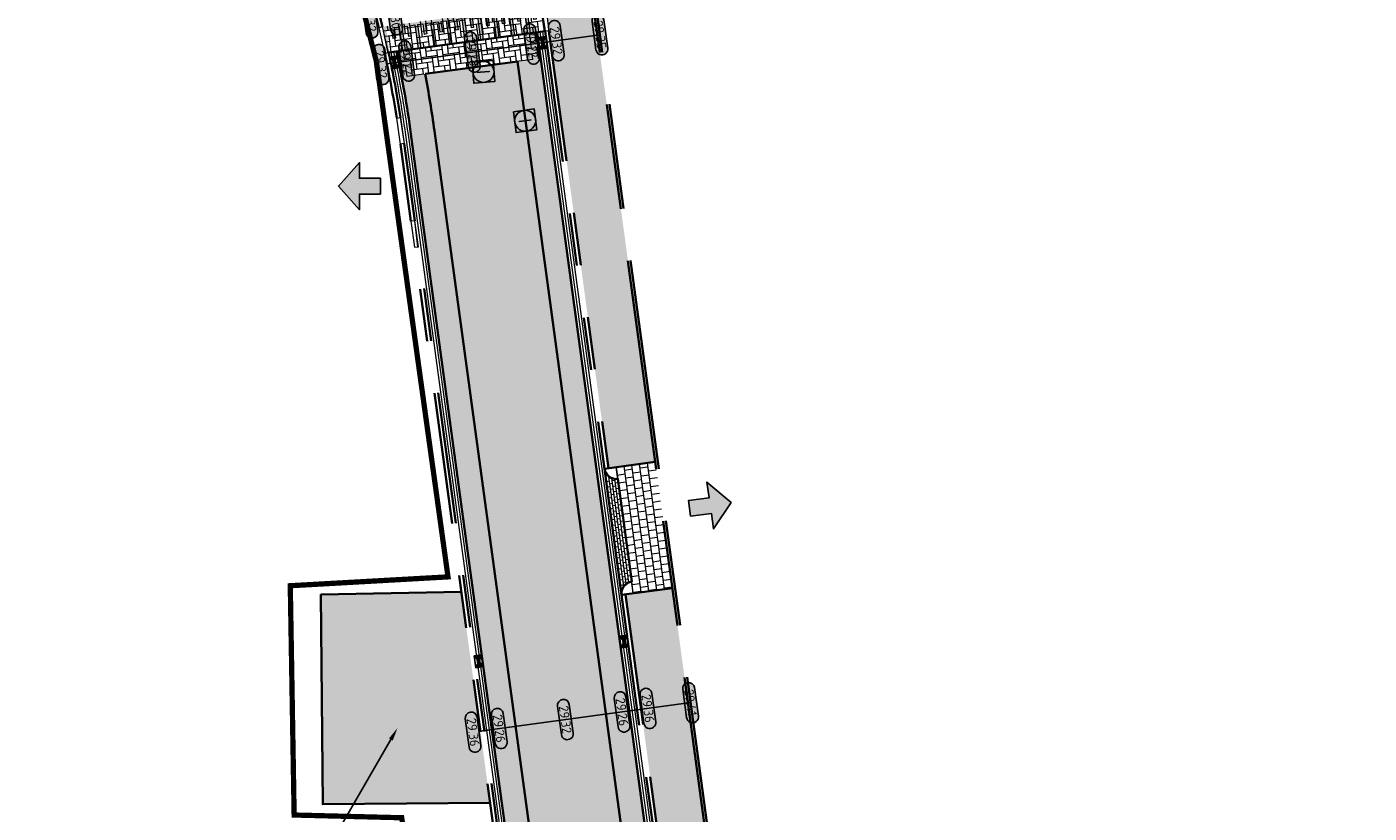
# Model space of a CAD drawing. Header units: metres. Extents: x 199937 to 201628, y 374508 to 375260.
# Tile 58 of 183: x 201125 to 201176, y 374784 to 374814. Entities that reach past the tile are written whole.
import ezdxf
from ezdxf import colors
from ezdxf.entities.mleader import LeaderData, LeaderLine
from ezdxf.enums import TextEntityAlignment as Align
from ezdxf.math import Vec2, Vec3

# ---------------------------------------------------------------- set-up
doc = ezdxf.new("R2010")
doc.units = ezdxf.units.M
for name, pattern in [('VH-OPSLUITBAND_100X200', [16, 8, -2, 4, -2]), ('VH-OPSLUITBAND_150X250', [24, 16, -2, 4, -2]), ('VH-TROTTOIRBAND_130-150', [15, 5, -2, 2, -2, 2, -2]), ('XX-PROJECTGRENS', [18, 12, -3, 0, -3])]:
    doc.linetypes.add(name, pattern=pattern)
doc.layers.add('000___INRIT-PIJL', color=252, linetype='Continuous')
for name, color, linetype, lineweight in [('031___CL_DREMPEL TALUD', 250, 'Continuous', 18), ('N-WE-GR-BEPLANTING-A', 92, 'Continuous', 0), ('N-WE-OG-HOOGTELIJN-G', 7, 'Continuous', 25), ('N-WE-RI-ITR_RIOOLPUT-S', 84, 'Continuous', 25), ('N-WE-RI-KOLK-S', 7, 'Continuous', 25), ('N-WE-RI-VWA_RIOOLPUT-S', 20, 'Continuous', 25), ('N-WE-VH-DREMPEL-G', 30, 'Continuous', 35), ('N-WE-VH-DWARSHELLING-S', 7, 'Continuous', 25), ('N-WE-VH-GOOT-G', 170, 'Continuous', 35), ('N-WE-VH-KANTOPSLUITING_OPSLUITBAND_100X200-G', 150, 'VH-OPSLUITBAND_100X200', 35), ('N-WE-VH-KANTOPSLUITING_OPSLUITBAND_150X250-G', 150, 'VH-OPSLUITBAND_150X250', 35), ('N-WE-VH-KANTOPSLUITING_TROTTOIRBAND_130 150-G', 210, 'VH-TROTTOIRBAND_130-150', 35), ('N-WE-VH-KANTOPSLUITING_TROTTOIRBAND_130 150_250_HOEKBLOK-S', 210, 'Continuous', 25), ('N-WE-VH-KANTOPSLUITING_TROTTOIRBAND_130 150_250_INRITVERLOOPBAND-G', 210, 'VH-TROTTOIRBAND_130-150', 35), ('N-WE-VH-KANTOPSLUITING_TROTTOIRBAND_130 150_250_INRITVERLOOPBAND-S', 210, 'Continuous', 25), ('N-WE-VH-KANTOPSLUITING_VERLOOPBAND-S', 251, 'Continuous', 25), ('N-WE-VH-KANTVERHARDING_STREKLAAG-G', 60, 'Continuous', 18), ('N-WE-VH-VERHARDING_BETONSTRAATSTEEN-G', 252, 'Continuous', 35), ('N-WE-VH-VERHARDING_TEGEL-A', 252, 'Continuous', 18), ('N-WE-VH-VERHARDING_TEGEL-G', 252, 'Continuous', 35), ('N-WE-VW-MARKERING-V', 7, 'Continuous', 18), ('X-XX-AL-HOOGTELABEL-S', 7, 'Continuous', 25), ('X-XX-AL-T25', 7, 'Continuous', 25)]:
    doc.layers.add(name, color=color, linetype=linetype, lineweight=lineweight)
for name, color, linetype, lineweight, true_color in [('N-WE-GR-BEPLANTING-G', 80, 'Continuous', 35, 0x3fff00), ('N-WE-VH-VERHARDING_BETONSTRAATSTEEN_GRIJS-A', 7, 'Continuous', 18, 0xa6a6a6), ('N-WE-VH-VERHARDING_BETONSTRAATSTEEN_HEIDE-A', 7, 'Continuous', 0, 0x986657), ('N-WE-VH-VERHARDING_BETONSTRAATSTEEN_ROOD-A', 7, 'Continuous', 0, 0xa92c0a)]:
    doc.layers.add(name, color=color, linetype=linetype, lineweight=lineweight, true_color=true_color)
doc.layers.add('N-WE-KG-GRENS_PROJECT-G', color=7, linetype='XX-PROJECTGRENS', lineweight=35, transparency=0.45)
doc.styles.add('NLCS-ISO', font='NLCS-ISO.ttf')
doc.styles.add('NLCS-ISO-ANNOTATIEF-T18', font='NLCS-ISO.ttf', dxfattribs={"height": 1.8})
doc.styles.add('NLCS-ISO-ANNOTATIEF-T25', font='NLCS-ISO.ttf', dxfattribs={"height": 2.5})
pattern_1 = [(187.70384062, (0, 0), (-0.1799535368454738, -0.2362556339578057), [0.63, -0.21]), (97.70384061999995, (0.05630209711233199, -0.4162091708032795), (-0.1799535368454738, -0.2362556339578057), [0.63, -0.21])]

# ---------------------------------------------------------------- blocks, each defined once
blk = doc.blocks.new('*U270')
at = {"flags": 128}
for points in [[(-2.74999999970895, -0.0999999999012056), (-2.74999999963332, -0.4999999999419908)], [(-2.649999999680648, -0.4999999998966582), (-2.749999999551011, -0.4999999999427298)], [(-2.649999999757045, -0.09999999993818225), (-2.649999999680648, -0.4999999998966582)], [(-2.649999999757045, -0.09999999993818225), (-2.449999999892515, -0.09999999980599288)], [(-2.449999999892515, -0.09999999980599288), (-2.449999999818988, -0.9999999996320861)], [(-2.349999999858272, -0.0999999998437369), (-2.349999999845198, -0.9999999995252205)], [(-2.349999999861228, -0.100000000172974), (-2.149999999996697, -0.1000000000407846)], [(-2.149999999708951, -0.09999999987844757), (-2.14999999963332, -0.4999999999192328)], [(-2.049999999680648, -0.4999999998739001), (-2.149999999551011, -0.4999999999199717)], [(-2.049999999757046, -0.09999999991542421), (-2.049999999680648, -0.4999999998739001)], [(-2.049999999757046, -0.09999999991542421), (-1.849999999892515, -0.09999999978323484)], [(-1.849999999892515, -0.09999999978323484), (-1.849999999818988, -0.9999999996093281)], [(-1.749999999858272, -0.09999999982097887), (-1.749999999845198, -0.9999999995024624)], [(-1.749999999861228, -0.100000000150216), (-1.549999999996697, -0.1000000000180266)], [(-1.54999999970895, -0.09999999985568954), (-1.54999999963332, -0.4999999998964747)], [(-1.449999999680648, -0.4999999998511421), (-1.549999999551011, -0.4999999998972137)], [(-1.449999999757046, -0.09999999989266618), (-1.449999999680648, -0.4999999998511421)], [(-1.449999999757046, -0.09999999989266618), (-1.249999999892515, -0.09999999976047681)], [(-1.249999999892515, -0.09999999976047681), (-1.249999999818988, -0.99999999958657)], [(-1.149999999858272, -0.09999999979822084), (-1.149999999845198, -0.9999999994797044)], [(-1.149999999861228, -0.1000000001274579), (-0.9499999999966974, -0.09999999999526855)], [(-0.9499999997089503, -0.09999999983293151), (-0.9499999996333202, -0.4999999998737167)], [(-0.849999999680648, -0.4999999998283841), (-0.9499999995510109, -0.4999999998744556)], [(-0.8499999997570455, -0.09999999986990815), (-0.6499999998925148, -0.09999999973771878)], [(-0.8499999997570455, -0.09999999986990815), (-0.849999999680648, -0.4999999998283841)], [(-0.6499999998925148, -0.09999999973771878), (-0.6499999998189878, -0.999999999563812)], [(-0.5499999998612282, -0.1000000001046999), (-0.3499999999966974, -0.09999999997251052)], [(-0.5499999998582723, -0.09999999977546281), (-0.5499999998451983, -0.9999999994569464)], [(-0.3499999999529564, -0.09999999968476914), (-0.3499999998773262, -0.4999999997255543)], [(-0.249999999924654, -0.4999999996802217), (-0.3499999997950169, -0.4999999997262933)], [(-0.2500000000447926, -0.1000000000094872), (-0.05000000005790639, -0.1000000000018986)], [(-0.2500000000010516, -0.09999999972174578), (-0.249999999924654, -0.4999999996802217)], [(-0.05000000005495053, -0.09999999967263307), (-0.04999999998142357, -0.9999999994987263)], [(0.04999999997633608, -0.1000000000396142), (0.2499999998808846, -0.1000000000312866)], [(0.04999999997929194, -0.0999999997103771), (0.04999999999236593, -0.9999999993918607)], [(0.249999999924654, -0.09999999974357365), (0.2500000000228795, -0.4999999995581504)], [(0.3500000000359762, -0.4999999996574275), (0.2500000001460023, -0.4999999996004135)], [(0.3499999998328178, -0.1000000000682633), (0.5499999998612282, -0.1000000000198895)], [(0.3499999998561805, -0.09999999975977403), (0.3500000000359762, -0.4999999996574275)], [(0.549999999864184, -0.09999999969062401), (0.549999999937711, -0.9999999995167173)], [(0.6499999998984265, -0.09999999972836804), (0.6499999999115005, -0.9999999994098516)], [(0.6499999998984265, -0.09999999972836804), (0.849999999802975, -0.09999999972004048)], [(0.8499999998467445, -0.09999999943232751), (0.8499999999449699, -0.4999999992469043)], [(0.9499999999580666, -0.4999999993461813), (0.8500000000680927, -0.4999999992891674)], [(0.9499999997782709, -0.09999999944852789), (0.9499999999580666, -0.4999999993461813)], [(0.9499999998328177, -0.0999999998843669), (1.149999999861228, -0.09999999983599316)], [(1.149999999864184, -0.09999999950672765), (1.149999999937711, -0.9999999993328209)], [(1.249999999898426, -0.09999999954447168), (1.449999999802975, -0.09999999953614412)], [(1.249999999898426, -0.09999999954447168), (1.2499999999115, -0.9999999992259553)], [(1.449999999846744, -0.09999999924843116), (1.44999999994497, -0.499999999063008)], [(1.549999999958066, -0.499999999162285), (1.450000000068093, -0.499999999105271)], [(1.549999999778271, -0.09999999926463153), (1.549999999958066, -0.499999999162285)], [(1.549999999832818, -0.09999999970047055), (1.749999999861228, -0.0999999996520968)], [(1.749999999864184, -0.0999999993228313), (1.749999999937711, -0.9999999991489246)], [(1.849999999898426, -0.09999999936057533), (2.049999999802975, -0.09999999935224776)], [(1.849999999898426, -0.09999999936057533), (1.8499999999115, -0.9999999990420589)], [(2.049999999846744, -0.0999999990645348), (2.04999999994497, -0.4999999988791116)], [(2.149999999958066, -0.4999999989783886), (2.050000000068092, -0.4999999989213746)], [(2.149999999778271, -0.09999999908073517), (2.149999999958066, -0.4999999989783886)], [(2.149999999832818, -0.09999999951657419), (2.349999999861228, -0.09999999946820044)], [(2.349999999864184, -0.09999999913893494), (2.349999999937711, -0.9999999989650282)], [(2.449999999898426, -0.09999999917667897), (2.649999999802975, -0.09999999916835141)], [(2.449999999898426, -0.09999999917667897), (2.4499999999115, -0.9999999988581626)], [(2.649999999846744, -0.09999999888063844), (2.64999999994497, -0.4999999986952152)], [(2.749999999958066, -0.4999999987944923), (2.650000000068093, -0.4999999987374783)], [(2.749999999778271, -0.09999999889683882), (2.749999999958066, -0.4999999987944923)], [(-2.449999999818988, -0.9999999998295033), (-2.349999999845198, -0.9999999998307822)], [(-1.849999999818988, -0.9999999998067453), (-1.749999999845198, -0.9999999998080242)], [(-1.249999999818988, -0.9999999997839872), (-1.149999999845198, -0.9999999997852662)], [(-0.6499999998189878, -0.9999999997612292), (-0.5499999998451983, -0.9999999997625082)], [(-0.04999999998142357, -0.9999999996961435), (0.04999999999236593, -0.9999999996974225)], [(0.549999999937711, -0.9999999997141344), (0.6499999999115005, -0.9999999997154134)], [(1.149999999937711, -0.9999999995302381), (1.2499999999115, -0.9999999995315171)], [(1.749999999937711, -0.9999999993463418), (1.8499999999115, -0.9999999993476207)], [(2.349999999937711, -0.9999999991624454), (2.4499999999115, -0.9999999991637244)]]:
    blk.add_lwpolyline(points, dxfattribs=at)
blk = doc.blocks.new('inrit')
h = blk.add_hatch(color=256)
h.dxf.hatch_style = 1
h.paths.add_polyline_path([(0.3000000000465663, 1), (-0.300000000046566, 1), (-0.3000000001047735, 1.799999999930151), (-0.900000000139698, 1.799999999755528), (-2.328301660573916e-10, 2.599999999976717), (0.9000000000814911, 1.799999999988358), (0.2999999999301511, 1.799999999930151)])
at = {"color": 3, "flags": 128}
blk.add_lwpolyline([(0.3000000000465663, 1), (-0.300000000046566, 1), (-0.3000000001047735, 1.799999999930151), (-0.900000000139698, 1.799999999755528), (-2.328301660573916e-10, 2.599999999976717), (0.9000000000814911, 1.799999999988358), (0.2999999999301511, 1.799999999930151), (0.3000000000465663, 1)], dxfattribs=at)
blk = doc.blocks.new('SVH-VERLOOPBAND_TROTTOIRBAND 130 150X250 HD_OPSLUITBAND 150X250 HD_L1000_LINKS-MM')
at = {"linetype": 'Continuous', "lineweight": 0}
blk.add_lwpolyline([(0, 0), (-1000, 1.13686837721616e-13), (-1000, 150.0000000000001), (0, 150)], close=True, dxfattribs=at)
blk.add_lwpolyline([(0, 20), (-100, 20), (-900, 1.13686837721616e-13)], dxfattribs=at)
blk = doc.blocks.new('SVH-VERLOOPBAND_TROTTOIRBAND 130 150X250 HD_OPSLUITBAND 150X250 HD_L1000_RECHTS-MM')
at = {"linetype": 'Continuous', "lineweight": 0}
blk.add_lwpolyline([(0, 0), (1000, 1.13686837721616e-13), (1000, 150.0000000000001), (0, 150)], close=True, dxfattribs=at)
blk.add_lwpolyline([(0, 20), (100, 20), (900, 1.13686837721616e-13)], dxfattribs=at)
blk = doc.blocks.new('SVH-TROTTOIRBAND HOEKBLOK_130 150X250_R450_H90UITW_HD-MM')
at = {"linetype": 'Continuous', "lineweight": 0}
for q in [(450.0000000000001, 449.9999999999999), (0, 0)]:
    blk.add_line((8.266365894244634e-14, 450), q, dxfattribs=at)
for radius in [450, 430]:
    blk.add_arc((8.266365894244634e-14, 450), radius, 270, 0, dxfattribs=at)
blk = doc.blocks.new('*U283')
h = blk.add_hatch(color=253)
h.dxf.hatch_style = 1
edge = h.paths.add_edge_path()
edge.add_line((2.726055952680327, 1.132202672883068), (-2.726055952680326, 1.132202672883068))
edge.add_arc((-2.726055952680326, 0), 1.132202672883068, 90, 270)
edge.add_line((-2.726055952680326, -1.132202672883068), (2.726055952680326, -1.132202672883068))
edge.add_arc((2.726055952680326, 3.697785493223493e-32), 1.132202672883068, 270, 450)
blk.add_lwpolyline([(2.726055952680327, 1.132202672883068), (-2.726055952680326, 1.132202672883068, 0.9999999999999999), (-2.726055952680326, -1.132202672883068), (2.726055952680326, -1.132202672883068, 0.9999999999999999)], format="xyb", close=True)
at = {"style": 'NLCS-ISO-ANNOTATIEF-T18'}
blk.add_attdef('HGT', text='', height=1.8, dxfattribs=at).set_placement((-0.002853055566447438, -0.0004570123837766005), align=Align.MIDDLE_CENTER)
blk = doc.blocks.new('SVH-TROTTOIRBAND INRITVERLOOPBAND_130 150X250_LINKS_L1000_HD-MM')
at = {"linetype": 'Continuous', "lineweight": 0}
blk.add_line((0, 20), (1000, 1.13686837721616e-13), dxfattribs=at)
blk.add_lwpolyline([(0, 0), (1000, 1.13686837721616e-13), (1000, 150.0000000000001), (0, 150)], close=True, dxfattribs=at)
blk = doc.blocks.new('SVH-TROTTOIRBAND INRITVERLOOPBAND_130 150X250_RECHTS_L1000_HD-MM')
at = {"linetype": 'Continuous', "lineweight": 0}
blk.add_line((0, 20), (-1000, 1.13686837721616e-13), dxfattribs=at)
blk.add_lwpolyline([(0, 0), (-1000, 1.13686837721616e-13), (-1000, 150.0000000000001), (0, 150)], close=True, dxfattribs=at)
blk = doc.blocks.new('*U342')
blk.add_solid([(0, 0), (2.645864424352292, 0.25), (5.291728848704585, 0)])
blk = doc.blocks.new('*U343')
blk.add_solid([(3, 0), (3, 0.25), (1.200007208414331, 0)])
blk = doc.blocks.new('SRI-PUT_INSPECTIE-SO')
at = {"lineweight": -3, "flags": 128}
blk.add_lwpolyline([(-1.999999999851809, -2.000000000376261), (2.000000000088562, -2.000000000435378), (2.000000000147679, 1.999999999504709), (-2.00000000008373, 1.999999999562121)], close=True, dxfattribs=at)
at = {"lineweight": -3, "ltscale": 1.5}
blk.add_circle((0, -7.105427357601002e-14), 1.999999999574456, dxfattribs=at)
at = {"ltscale": 0.1, "style": 'NLCS-ISO'}
blk.add_text('I', height=2.5, dxfattribs=at).set_placement((-0.002795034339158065, -0.007140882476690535), align=Align.MIDDLE_CENTER)
blk = doc.blocks.new('N-SRI-KOLK_STRAAT_450X300-SO')
h = blk.add_hatch(color=256)
h.dxf.hatch_style = 1
h.paths.add_polyline_path([(-7.127631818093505e-14, 0.7499999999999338), (-1.125000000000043, 1.49999999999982), (-1.125000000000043, 4.75175454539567e-14)])
h.paths.add_polyline_path([(1.1249999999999, 4.75175454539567e-14), (1.1249999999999, 1.49999999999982), (-7.122080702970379e-14, 0.7499999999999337)])
for p, q in [((-1.125000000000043, 4.75175454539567e-14), (1.1249999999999, 1.49999999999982)), ((1.1249999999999, 4.75175454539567e-14), (-1.125000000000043, 1.49999999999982))]:
    blk.add_line(p, q)
at = {"flags": 128}
blk.add_lwpolyline([(-1.125000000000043, 4.75175454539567e-14), (1.1249999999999, 4.75175454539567e-14), (1.1249999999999, 1.49999999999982), (-1.125000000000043, 1.49999999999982)], close=True, dxfattribs=at)

msp = doc.modelspace()

# ---------------------------------------------------------------- hatches: boundary and pattern name
at = {"layer": 'N-WE-GR-BEPLANTING-A', "true_color": 0x52a500}
h = msp.add_hatch(dxfattribs=at)
h.set_pattern_fill('AGR-BEPLANTING_SOORT_02-SO', color=74, scale=0.2, pattern_type=2)
h.set_pattern_definition([(59.99999999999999, (201123.740729, 375003.3732360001), (-0.08660261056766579, 0.1499998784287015), [0.0577352, -0.11547]), (59.99999999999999, (201123.740729, 375003.473236), (-0.08660261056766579, 0.1499998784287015), [0.0577352, -0.11547]), (300.0000000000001, (201123.740729, 375003.473236), (0.1732050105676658, 1.215712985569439e-07), [0.0577352, -0.11547])])
h.paths.add_polyline_path([(201142.9530349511, 374784.0479643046), (201141.8608542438, 374792.0672352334), (201136.5164948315, 374791.9675180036), (201136.5870573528, 374783.9877697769)])
at = {"layer": 'N-WE-VH-VERHARDING_BETONSTRAATSTEEN_GRIJS-A'}
h = msp.add_hatch(dxfattribs=at)
h.set_pattern_fill('AVH-GRI_BSS_KEIFRMT_HALFST-SO', color=256, angle=7.71625881, pattern_type=2)
h.set_pattern_definition([(7.71625881, (201343.742815, 375069.87108), (0.08995116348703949, 0.1181473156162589), [0.105, -0.105]), (97.71625881, (201343.742815, 375069.87108), (-0.1040492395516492, -0.01409807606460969), [])])
edge = h.paths.add_edge_path()
edge.add_line((201147.3025870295, 374796.7510475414), (201147.9536193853, 374791.9531038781))
edge.add_arc((201148.3995345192, 374792.0136088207), 0.4500012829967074, 97.72733997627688, 187.7271089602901, ccw=False)
edge.add_line((201148.3390277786, 374792.4595237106), (201147.809006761, 374796.3656398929))
edge.add_arc((201147.7485007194, 374796.8115535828), 0.4499999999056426, 187.7272723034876, 277.7272723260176, ccw=False)
at = {"layer": 'N-WE-VH-VERHARDING_BETONSTRAATSTEEN_HEIDE-A', "true_color": 0x986657}
h = msp.add_hatch(dxfattribs=at)
h.set_pattern_fill('AVH-HEI_BSS_KEIFRMT_KEPER-SO', color=25, scale=2, angle=187.72727334, pattern_type=2)
h.set_pattern_definition([(187.72727334, (201139.5874133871, 374811.6514718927), (-0.1798568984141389, -0.2363292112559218), [0.63, -0.21]), (97.72727334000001, (201139.6438857, 374811.2352857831), (-0.1798568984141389, -0.2363292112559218), [0.63, -0.21])])
h.paths.add_polyline_path([(201144.7460803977, 374813.3606155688), (201139.3860618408, 374812.6333143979, -0.006217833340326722), (201139.5874133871, 374811.6514718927), (201144.8805382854, 374812.36969626)])
h = msp.add_hatch(dxfattribs=at)
h.set_pattern_fill('AVH-HEI_BSS_KEIFRMT_KEPER-SO', color=25, scale=2, angle=187.70384062, pattern_type=2)
h.set_pattern_definition(pattern_1)
h.paths.add_polyline_path([(201150.1841515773, 374766.5828811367), (201151.0813732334, 374766.7050797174), (201144.8805382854, 374812.36969626), (201143.9897758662, 374812.2488286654)])
h = msp.add_hatch(dxfattribs=at)
h.set_pattern_fill('AVH-HEI_BSS_KEIFRMT_KEPER-SO', color=25, scale=2, angle=187.70384062, pattern_type=2)
h.set_pattern_definition(pattern_1)
edge = h.paths.add_edge_path()
edge.add_line((201145.8574122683, 374765.9935937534), (201146.7577954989, 374766.1162229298))
edge.add_line((201146.7577954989, 374766.1162229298), (201140.8345043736, 374809.6069496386))
edge.add_arc((201100.0113893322, 374804.0469782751), 41.20000003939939, 7.755772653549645, 10.80789234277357)
edge.add_line((201140.4805602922, 374811.7726630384), (201139.5874133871, 374811.6514718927))
edge.add_arc((201100.0113892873, 374804.0469782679), 40.3000000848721, 7.755772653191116, 10.876758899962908, ccw=False)
edge.add_line((201139.9427372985, 374809.4854939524), (201145.8574122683, 374765.9935937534))
at = {"layer": 'N-WE-VH-VERHARDING_BETONSTRAATSTEEN_ROOD-A'}
h = msp.add_hatch(dxfattribs=at)
h.set_pattern_fill('AVH-ROO_BSS_KEIFRMT_KEPER-SO', color=36, scale=2, angle=187.73, pattern_type=2)
h.set_pattern_definition([(187.73, (201109.114271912, 374903.0265801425), (-0.1798456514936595, -0.236337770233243), [0.6299999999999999, -0.21]), (97.72999999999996, (201109.1707640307, 374902.6103967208), (-0.1798456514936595, -0.236337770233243), [0.63, -0.21])])
h.paths.add_polyline_path([(201138.8609543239, 374813.57122644), (201139.0878288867, 374812.5928471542), (201145.0433633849, 374813.4009539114), (201144.9088984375, 374814.3918722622)])
h = msp.add_hatch(dxfattribs=at)
h.set_pattern_fill('AVH-ROO_BSS_KEIFRMT_KEPER-SO', color=36, scale=2, angle=142.70384062, pattern_type=2)
h.set_pattern_definition([(142.70384062, (0, 0), (-0.294304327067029, -0.03981159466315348), [0.63, -0.21]), (52.70384062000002, (-0.2544927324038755, -0.3341159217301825), (-0.294304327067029, -0.03981159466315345), [0.63, -0.21])])
edge = h.paths.add_edge_path()
edge.add_line((201146.757795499, 374766.1162229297), (201150.1841515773, 374766.5828811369))
edge.add_line((201150.1841515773, 374766.5828811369), (201143.9897758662, 374812.2488286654))
edge.add_line((201143.9897758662, 374812.2488286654), (201140.4805602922, 374811.7726630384))
edge.add_arc((201100.0113893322, 374804.0469782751), 41.20000003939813, 7.755772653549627, 10.807892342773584, ccw=False)
edge.add_line((201140.8345043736, 374809.6069496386), (201146.757795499, 374766.1162229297))
at = {"layer": 'N-WE-VH-VERHARDING_TEGEL-A'}
h = msp.add_hatch(dxfattribs=at)
h.set_pattern_fill('AVH-TEGEL_300X300_HALFST-SO', color=256, scale=5, angle=97.7, pattern_type=2)
h.set_pattern_definition([(97.69999999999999, (0, 0), (-0.1888433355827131, 0.2771970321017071), [0.3, -0.3]), (187.7, (0, 0), (0.04019585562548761, -0.2972949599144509), [])])
h.paths.add_polyline_path([(201149.8859078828, 374792.2152961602), (201148.1022532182, 374791.9732720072), (201151.2424204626, 374768.8310602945), (201153.0262541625, 374769.0717659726)])
h.paths.add_polyline_path([(201147.4512201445, 374796.7712155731), (201149.2348747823, 374797.0132397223), (201146.8410602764, 374814.6550261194), (201145.0575261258, 374814.4121147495)])
h = msp.add_hatch(dxfattribs=at)
h.set_pattern_fill('AVH-TEGEL_300X300_HALFST-SO', color=256, angle=7.727272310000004, pattern_type=2)
h.set_pattern_definition([(7.727272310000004, (201147.7485007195, 374796.8115535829), (0.2771071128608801, 0.1889752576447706), [0.2999999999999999, -0.2999999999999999]), (97.72727230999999, (201147.7485007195, 374796.8115535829), (-0.2972757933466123, -0.04033736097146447), [])])
h.paths.add_polyline_path([(201149.2348747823, 374797.0132397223), (201147.7485007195, 374796.8115535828), (201147.809006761, 374796.3656398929), (201148.3390277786, 374792.4595237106), (201148.3995338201, 374792.0136100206), (201149.8859078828, 374792.2152961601)])
at = {"layer": 'N-WE-VW-MARKERING-V'}
h = msp.add_hatch(color=256, dxfattribs=at)
h.dxf.hatch_style = 1
h.paths.add_polyline_path([(201143.6597007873, 374814.1214521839), (201143.7807128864, 374813.2296248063), (201143.8798048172, 374813.2430705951), (201143.7587927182, 374814.1348979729), (201143.9569765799, 374814.1617895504), (201144.0107597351, 374813.7654218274), (201144.109851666, 374813.7788676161), (201144.0560685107, 374814.1752353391), (201144.2542523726, 374814.2021269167), (201144.3752644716, 374813.3102995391), (201144.4743564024, 374813.3237453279), (201144.3533443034, 374814.2155727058), (201144.5515281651, 374814.2424642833), (201144.6053113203, 374813.8460965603), (201144.7044032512, 374813.859542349), (201144.650620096, 374814.255910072), (201144.8488039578, 374814.2828016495), (201144.9698160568, 374813.390974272), (201145.0433561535, 374813.4009529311), (201144.9088984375, 374814.3918722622), (201138.8609543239, 374813.57122644), (201138.8836417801, 374813.4733885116), (201138.9032881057, 374813.4760543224), (201138.9318717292, 374813.2654005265), (201139.0878288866, 374812.5928471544), (201139.1233921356, 374812.5976727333), (201139.0023800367, 374813.4895001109), (201139.2005638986, 374813.5163916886), (201139.2543470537, 374813.1200239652), (201139.3534389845, 374813.133469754), (201139.2996558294, 374813.5298374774), (201139.4978396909, 374813.5567290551), (201139.61885179, 374812.6649016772), (201139.7179437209, 374812.678347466), (201139.5969316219, 374813.5701748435), (201139.7951154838, 374813.5970664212), (201139.8488986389, 374813.2006986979), (201139.9479905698, 374813.2141444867), (201139.8942074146, 374813.6105122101), (201140.0923912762, 374813.6374037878), (201140.2134033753, 374812.7455764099), (201140.3124953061, 374812.7590221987), (201140.1914832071, 374813.6508495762), (201140.389667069, 374813.6777411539), (201140.4434502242, 374813.2813734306), (201140.542542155, 374813.2948192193), (201140.4887589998, 374813.6911869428), (201140.6869428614, 374813.7180785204), (201140.8079549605, 374812.8262511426), (201140.9070468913, 374812.8396969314), (201140.7860347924, 374813.7315243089), (201140.9842186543, 374813.7584158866), (201141.0380018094, 374813.3620481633), (201141.1370937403, 374813.375493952), (201141.0833105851, 374813.7718616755), (201141.2814944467, 374813.7987532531), (201141.4025065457, 374812.9069258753), (201141.5015984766, 374812.920371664), (201141.3805863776, 374813.8121990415), (201141.5787702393, 374813.8390906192), (201141.6325533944, 374813.442722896), (201141.7316453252, 374813.4561686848), (201141.6778621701, 374813.8525364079), (201141.8760460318, 374813.8794279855), (201141.9970581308, 374812.987600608), (201142.0961500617, 374813.0010463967), (201141.9751379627, 374813.8928737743), (201142.1733218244, 374813.9197653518), (201142.2271049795, 374813.5233976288), (201142.3261969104, 374813.5368434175), (201142.2724137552, 374813.9332111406), (201142.4705976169, 374813.9601027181), (201142.5916097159, 374813.0682753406), (201142.6907016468, 374813.0817211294), (201142.5696895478, 374813.9735485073), (201142.7678734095, 374814.0004400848), (201142.8216565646, 374813.6040723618), (201142.9207484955, 374813.6175181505), (201142.8669653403, 374814.0138858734), (201143.0651492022, 374814.040777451), (201143.1861613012, 374813.1489500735), (201143.285253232, 374813.1623958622), (201143.164241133, 374814.0542232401), (201143.3624249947, 374814.0811148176), (201143.4162081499, 374813.6847470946), (201143.5153000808, 374813.6981928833), (201143.4615169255, 374814.0945606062)])

# ---------------------------------------------------------------- linework, layer by layer
at = {"layer": 'N-WE-GR-BEPLANTING-G'}
msp.add_lwpolyline([(201141.8608542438, 374792.0672352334), (201136.5164948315, 374791.9675180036), (201136.5870573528, 374783.9877697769), (201142.953034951, 374784.0479643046)], dxfattribs=at)
at = {"layer": 'N-WE-KG-GRENS_PROJECT-G', "const_width": 0.2}
msp.add_lwpolyline([(201159.7898374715, 374646.4557134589), (201145.3138937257, 374758.5632757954), (201142.007547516, 374758.3458555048), (201141.3871207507, 374761.365740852), (201142.7220816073, 374761.709586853), (201139.5904329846, 374783.4749333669), (201135.4986443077, 374783.5784851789), (201135.3518372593, 374792.3023651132), (201141.351452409, 374792.6391997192), (201138.6280249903, 374812.2457142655, 0.1098649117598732), (201132.55438246, 374825.6281790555), (201114.3719757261, 374850.5778146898, -0.1438375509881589), (201104.9234138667, 374883.2812249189, 0.2953998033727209), (201098.086768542, 374888.7092676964), (201097.9584015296, 374895.618421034, 0.3754796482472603), (201107.2353103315, 374901.6135889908), (201127.8699589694, 374992.3467444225, 0.3600036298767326), (201124.4999770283, 374997.9081068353), (201067.9470627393, 375010.728805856, 0.3775882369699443)], format="xyb", dxfattribs=at)
at = {"layer": 'N-WE-OG-HOOGTELIJN-G'}
for points in [[(201147.130520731, 374813.2655057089), (201139.0255353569, 374812.1657400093)], [(201142.5780681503, 374786.7733667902), (201150.5838748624, 374787.8541060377)]]:
    msp.add_lwpolyline(points, dxfattribs=at)
at = {"layer": 'N-WE-VH-DREMPEL-G'}
msp.add_lwpolyline([(201145.0433561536, 374813.4009529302), (201139.0878288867, 374812.5928471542)], dxfattribs=at)
at = {"layer": 'N-WE-VH-GOOT-G'}
msp.add_lwpolyline([(201144.7460803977, 374813.3606155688), (201151.2113136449, 374765.7135450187)], dxfattribs=at)
msp.add_lwpolyline([(201145.9898406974, 374765.0023979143), (201139.9427372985, 374809.4854939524, 0.01983822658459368), (201139.3860618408, 374812.6333143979, 0.01983822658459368)], format="xyb", dxfattribs=at)
at = {"layer": 'N-WE-VH-KANTOPSLUITING_OPSLUITBAND_100X200-G'}
for points in [[(201176.2652742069, 374639.9129446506), (201171.7445962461, 374641.7460264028, -0.2268412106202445), (201169.8512293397, 374644.6325941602), (201153.5751883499, 374765.026264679), (201146.8347353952, 374814.7016388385, -0.3838960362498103), (201149.8496438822, 374819.1253212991), (201151.4372163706, 374819.5129427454), (201151.0103311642, 374821.261543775)], [(201176.389066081, 374639.9706568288), (201171.7895989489, 374641.8356866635, -0.2263080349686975), (201169.9503275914, 374644.6459932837), (201153.674286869, 374765.0396618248), (201146.9338273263, 374814.7150846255, -0.3838960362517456), (201149.8733631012, 374819.0281750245), (201151.5580790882, 374819.4395150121), (201151.1074781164, 374821.285260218)]]:
    msp.add_lwpolyline(points, format="xyb", dxfattribs=at)
at = {"layer": 'N-WE-VH-KANTOPSLUITING_OPSLUITBAND_150X250-G', "linetype": 'Continuous'}
for points in [[(201138.7158118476, 374813.533114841, 0.08446637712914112), (201133.4009920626, 374825.7991417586, 0.009254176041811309), (201132.5733840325, 374827.0195489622, 0.000117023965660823), (201132.353781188, 374827.3306658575)], [(201138.8619346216, 374813.5669989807, 0.08447917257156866), (201133.5266734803, 374825.8810188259, 0.009254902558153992), (201132.6959511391, 374827.10602037, 0.0001170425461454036), (201132.4762729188, 374827.4172440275)]]:
    msp.add_lwpolyline(points, format="xyb", dxfattribs=at)
at = {"layer": 'N-WE-VH-KANTOPSLUITING_TROTTOIRBAND_130 150-G'}
for points in [[(201145.0433633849, 374813.4009539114), (201147.3025870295, 374796.7510475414)], [(201145.1920012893, 374813.4211225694), (201147.4512249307, 374796.7712162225)], [(201145.7037065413, 374764.9634274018), (201140.2236584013, 374805.1998348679)], [(201145.5550786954, 374764.9431847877), (201140.0750305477, 374805.1795923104)], [(201147.9536193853, 374791.9531038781), (201151.0937521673, 374768.8111201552)], [(201148.1022572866, 374791.9732725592), (201151.2424061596, 374768.8311702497)]]:
    msp.add_lwpolyline(points, dxfattribs=at)
for points in [[(201139.3999146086, 374810.09399928, 0.01572986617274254), (201138.9417061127, 374812.5589630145)], [(201139.5484347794, 374810.1150949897, 0.01575516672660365), (201139.0878288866, 374812.5928471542)]]:
    msp.add_lwpolyline(points, format="xyb", dxfattribs=at)
at = {"layer": 'N-WE-VH-KANTOPSLUITING_TROTTOIRBAND_130 150_250_INRITVERLOOPBAND-G'}
for points in [[(201139.9400801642, 374806.1704446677), (201139.5404913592, 374809.1043637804)], [(201140.0887080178, 374806.1906872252), (201139.6890612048, 374809.1250322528)]]:
    msp.add_lwpolyline(points, dxfattribs=at)
at = {"layer": 'N-WE-VH-KANTVERHARDING_STREKLAAG-G'}
for points in [[(201144.8451723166, 374813.3740613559), (201151.3104055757, 374765.7269908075)], [(201144.9442642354, 374813.3875071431), (201151.4094975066, 374765.7404365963)]]:
    msp.add_lwpolyline(points, dxfattribs=at)
at = {"layer": 'N-WE-VH-VERHARDING_BETONSTRAATSTEEN-G'}
for points in [[(201143.9897758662, 374812.2488286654), (201140.4805602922, 374811.7726630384)], [(201143.9897758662, 374812.2488286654), (201150.1780154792, 374766.5820454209)]]:
    msp.add_lwpolyline(points, dxfattribs=at)
msp.add_lwpolyline([(201146.7577954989, 374766.1162229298), (201140.8345043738, 374809.6069496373, 0.01331817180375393), (201140.4805602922, 374811.7726630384)], format="xyb", dxfattribs=at)
msp.add_lwpolyline([(201147.3025870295, 374796.7510475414), (201147.9536193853, 374791.9531038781, -0.4142123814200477), (201148.3390277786, 374792.4595237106), (201147.809006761, 374796.3656398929, -0.4142135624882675)], format="xyb", close=True, dxfattribs=at)
at = {"layer": 'N-WE-VH-VERHARDING_TEGEL-G'}
for points, elevation in [([(201147.3025870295, 374796.7510475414), (201149.2348747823, 374797.0132397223)], 29.31815072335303), ([(201147.9536193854, 374791.9531038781), (201149.8859078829, 374792.2152961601)], 29.35676712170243)]:
    msp.add_lwpolyline(points, dxfattribs=dict(at, elevation=elevation))

# ---------------------------------------------------------------- block references
at = {"layer": '000___INRIT-PIJL'}
for p, rotation in [((201139.7830454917, 374807.505138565), 90), ((201149.5444460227, 374795.1034538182, 29.36544918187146), 277.9925509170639)]:
    msp.add_blockref('inrit', p, dxfattribs=dict(at, rotation=rotation))
at = {"layer": '031___CL_DREMPEL TALUD', "rotation": 7.727273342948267}
msp.add_blockref('*U270', (201141.9121462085, 374813.9852428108), dxfattribs=at)
at = {"layer": 'N-WE-RI-ITR_RIOOLPUT-S', "xscale": 0.2, "yscale": 0.2, "zscale": 0.2, "rotation": 277.5911879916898}
msp.add_blockref('SRI-PUT_INSPECTIE-SO', (201144.2862499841, 374809.9936871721), dxfattribs=at)
at = {"layer": 'N-WE-RI-KOLK-S', "xscale": 0.2, "yscale": 0.2, "zscale": 0.2}
for p, rotation in [((201145.1009326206, 374812.982585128), 97.88119957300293), ((201139.1745975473, 374812.1859662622), 281.5750225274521), ((201148.1916710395, 374790.1987234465), 97.72726342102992), ((201142.3746559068, 374789.4064677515), 277.7557508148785)]:
    msp.add_blockref('N-SRI-KOLK_STRAAT_450X300-SO', p, dxfattribs=dict(at, rotation=rotation))
at = {"layer": 'N-WE-RI-VWA_RIOOLPUT-S', "xscale": 0.2, "yscale": 0.2, "zscale": 0.2, "rotation": 274.3188762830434}
msp.add_blockref('SRI-PUT_INSPECTIE-SO', (201142.7020537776, 374811.851030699), dxfattribs=at)
at = {"layer": 'N-WE-VH-DWARSHELLING-S'}
for name, p, rotation in [('*U342', (201139.808158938, 374810.3957680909), 7.727273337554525), ('*U343', (201144.3086454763, 374811.006438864), 7.727272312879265)]:
    msp.add_blockref(name, p, dxfattribs=dict(at, rotation=rotation))
at = {"layer": 'N-WE-VH-KANTOPSLUITING_TROTTOIRBAND_130 150_250_HOEKBLOK-S', "yscale": 0.001, "zscale": 0.001}
for p, xscale, rotation in [((201147.3025870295, 374796.7510475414), 0.001, 277.7272723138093), ((201147.9536201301, 374791.9531039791), -0.0009999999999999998, 277.7272723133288)]:
    msp.add_blockref('SVH-TROTTOIRBAND HOEKBLOK_130 150X250_R450_H90UITW_HD-MM', p, dxfattribs=dict(at, xscale=xscale, rotation=rotation))
at = {"layer": 'N-WE-VH-KANTOPSLUITING_TROTTOIRBAND_130 150_250_INRITVERLOOPBAND-S', "xscale": 0.001, "yscale": 0.001, "zscale": 0.001}
for name, p, rotation in [('SVH-TROTTOIRBAND INRITVERLOOPBAND_130 150X250_RECHTS_L1000_HD-MM', (201139.5484341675, 374810.1150948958), 98.084131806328), ('SVH-TROTTOIRBAND INRITVERLOOPBAND_130 150X250_LINKS_L1000_HD-MM', (201140.2236584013, 374805.1998348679), 97.75575081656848)]:
    msp.add_blockref(name, p, dxfattribs=dict(at, rotation=rotation))
at = {"layer": 'N-WE-VH-KANTOPSLUITING_VERLOOPBAND-S', "xscale": 0.001, "yscale": 0.001, "zscale": 0.001}
for name, p, rotation in [('SVH-VERLOOPBAND_TROTTOIRBAND 130 150X250 HD_OPSLUITBAND 150X250 HD_L1000_LINKS-MM', (201145.0433561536, 374813.4009529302), 277.727263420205), ('SVH-VERLOOPBAND_TROTTOIRBAND 130 150X250 HD_OPSLUITBAND 150X250 HD_L1000_RECHTS-MM', (201139.0878288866, 374812.5928471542), 103.0554697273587)]:
    msp.add_blockref(name, p, dxfattribs=dict(at, rotation=rotation))
at = {"layer": 'X-XX-AL-HOOGTELABEL-S', "xscale": 0.2, "yscale": 0.2, "zscale": 0.2}
for p, rotation, values in [((201138.3853327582, 374813.9065681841), 277.7272723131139, {'HGT': '29.32'}), ((201139.3210652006, 374814.0253688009), 277.7272723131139, {'HGT': '29.30'}), ((201147.130520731, 374813.2655057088), 277.7272723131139, {'HGT': '29.35'}), ((201142.2809800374, 374812.607471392), 277.7272723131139, {'HGT': '29.28'}), ((201144.5312434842, 374812.9128097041), 277.7272723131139, {'HGT': '29.22'}), ((201145.4721657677, 374813.040483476), 277.7272723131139, {'HGT': '29.32'}), ((201138.8011510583, 374812.1352932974), 277.7272723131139, {'HGT': '29.32'}), ((201139.7799761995, 374812.268110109), 277.7272723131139, {'HGT': '29.22'}), ((201148.9572606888, 374787.634522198), 277.7272722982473, {'HGT': '29.36'}), ((201150.5786305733, 374787.853398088), 277.7272722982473, {'HGT': '29.41'}), ((201145.814251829, 374787.2102335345), 277.7272722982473, {'HGT': '29.32'}), ((201147.9698682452, 374787.5012297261), 277.7272722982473, {'HGT': '29.26'}), ((201142.3047235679, 374786.7307114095), 277.7272722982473, {'HGT': '29.36'}), ((201143.29962675, 374786.8707731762), 277.7272722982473, {'HGT': '29.26'})]:
    msp.add_blockref('*U283', p, dxfattribs=dict(at, rotation=rotation)).add_auto_attribs(values)

# ---------------------------------------------------------------- next in the draw order: leaders
at = {"layer": 'X-XX-AL-T25'}
ml = msp.add_multileader_mtext('Standard', dxfattribs=at)
ml.set_content('Snoeien bosschage tbv zicht', color=256, style='NLCS-ISO-ANNOTATIEF-T25')
ml.set_leader_properties(color=256, linetype='ByLayer', lineweight=-1)
ml.build(insert=Vec2(0, 0))
ml.multileader.update_dxf_attribs({"text_left_attachment_type": 5, "text_right_attachment_type": 5, "dogleg_length": 2.5, "arrow_head_size": 0.5, "scale": 0.2})
ctx = ml.context
ctx.base_point, ctx.scale, ctx.char_height, ctx.arrow_head_size, ctx.landing_gap_size, ctx.plane_origin = Vec3(201126.4178319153, 374780.8217515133), 0.2, 0.5, 0.5, 0.18, Vec3(201139.4290285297, 374786.8860019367)
ctx.left_attachment, ctx.right_attachment = 5, 5
notes = []
notes.append((ctx, [(0, (1, 1, 0), (201135.9278319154, 374780.8217515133), (-1, 0), 0.5, [(0, [(201139.4290285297, 374786.8860019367)], 0, [])])]))
ctx.mtext.insert, ctx.mtext.flow_direction = Vec3(201126.5978319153, 374781.4717515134), 5
ctx.mtext.has_bg_fill, ctx.mtext.bg_color, ctx.mtext.bg_scale_factor, ctx.mtext.bg_transparency, ctx.mtext.use_window_bg_color = 1, -1027028792, 1.5, 0, 1
for ctx, leaders in notes:
    for number, flags, end, landing, length, lines in leaders:
        leader = LeaderData()
        leader.index, (leader.has_last_leader_line, leader.has_dogleg_vector, leader.attachment_direction) = number, flags
        leader.last_leader_point, leader.dogleg_vector, leader.dogleg_length = Vec3(end), Vec3(landing), length
        for number, points, colour, breaks in lines:
            line = LeaderLine()
            line.index, line.vertices, line.color, line.breaks = number, Vec3.list(points), colors.encode_raw_color(colour), breaks
            leader.lines.append(line)
        ctx.leaders.append(leader)

# ---------------------------------------------------------------- next in the draw order: linework, layer by layer
at = {"layer": 'N-WE-VH-KANTVERHARDING_STREKLAAG-G'}
for points in [[(201145.7916634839, 374764.9754573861), (201139.744560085, 374809.4585534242, 0.01993776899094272), (201139.1872431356, 374812.6063366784, 0.01993776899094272)], [(201145.8907520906, 374764.9889276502), (201139.8436486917, 374809.4720236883, 0.01988787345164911), (201139.2866532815, 374812.6198256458, 0.01988787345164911)]]:
    msp.add_lwpolyline(points, format="xyb", dxfattribs=at)

doc.saveas('drawing.dxf')
